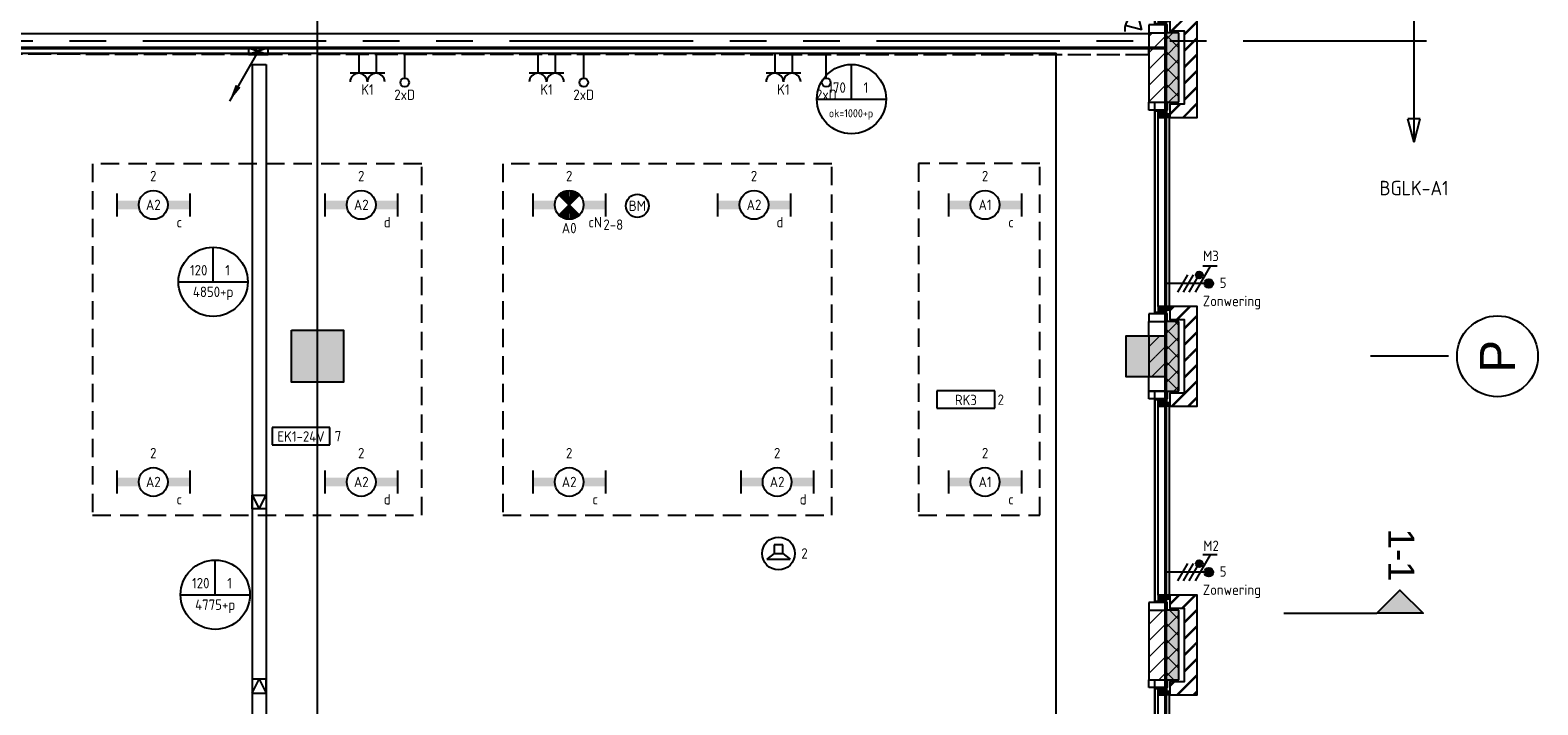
# Model space of a CAD drawing. Header units: millimetres. Extents: x -38031 to 110605, y -22066 to 88711.
# Tile 145 of 150: x 89372 to 102423, y 32882 to 38724. Entities that reach past the tile are written whole.
import ezdxf
from ezdxf.enums import TextEntityAlignment as Align

# ---------------------------------------------------------------- set-up
doc = ezdxf.new("R2010")
doc.units = ezdxf.units.MM
doc.header["$LTSCALE"] = 50
doc.set_wipeout_variables(frame=1)
for name, pattern in [('E_GOOT3', [5, 4, -1]), ('HIDDEN', [9.525, 6.35, -3.175]), ('HIDDEN2', [4.7625, 3.175, -1.5875]), ('PHANTOM', [63.5, 31.75, -6.35, 6.35, -6.35, 6.35, -6.35]), ('STYLE_06', [1.04164, 0.625, -0.20828, 0.06943, -0.13893])]:
    doc.linetypes.add(name, pattern=pattern)
for name, color, linetype in [('AB$1A---_ATTRIB050', 8, 'Continuous'), ('AL$1A---_ALGEMEEN', 8, 'Continuous'), ('AM$1A---_ARCERING', 8, 'Continuous'), ('Bouwkundig', 8, 'Continuous'), ('brandscheiding', 5, 'HIDDEN'), ('EB6511--_ATTRIB', 2, 'Continuous'), ('EL6131--_KG', 3, 'Continuous'), ('EL6131--_KG_ARC', 1, 'Continuous'), ('EL6131--_WG', 3, 'Continuous'), ('EL6212--_S', 4, 'Continuous'), ('EL6222--', 3, 'Continuous'), ('EL6311--', 3, 'Continuous'), ('EL6311--nv', 3, 'Continuous'), ('EL6322--', 3, 'Continuous'), ('EL6421--', 3, 'Continuous'), ('EL6441--', 3, 'Continuous'), ('EL6511--', 3, 'Continuous'), ('EL6521--', 3, 'Continuous'), ('EM6131--', 1, 'Continuous'), ('Kastenscheiding', 4, 'PHANTOM'), ('LICHT_TEXT018', 1, 'Continuous'), ('stramien', 1, 'Continuous'), ('Zonwering_FRZ', 7, 'Continuous')]:
    doc.layers.add(name, color=color, linetype=linetype)
doc.styles.add('Arial', font='ARIAL.TTF')
doc.styles.add('BURO-018', font='iso.shx', dxfattribs={"height": 90})
doc.styles.add('BURO-025', font='ISO.shx', dxfattribs={"height": 125})
doc.styles.add('buro-035', font='ISO.shx', dxfattribs={"height": 175})
doc.styles.add('NORATT', font='isocp.shx')
doc.styles.get("Standard").update_dxf_attribs({"font": 'iso.shx'})
pattern_1 = [(45, (0, 0), (70.7107, -70.7107), []), (45, (7.07, -7.07), (70.7107, -70.7107), [])]
pattern_2 = [(135, (0, 0), (70.7107, 70.7107), []), (45, (299.34, -299.34), (70.7107, -70.7107), [])]
pattern_3 = [(45, (0, 0), (70.7107, -70.7107), [])]

# ---------------------------------------------------------------- blocks, each defined once
blk = doc.blocks.new('E00060')
at = {"color": 0, "linetype": 'Continuous'}
for q in [(-1.5, 3.6), (1.5, 3.6)]:
    blk.add_line((0, 1), q, dxfattribs=at)
blk.add_arc((0, 1), 3, 40.5288, 139.4712, dxfattribs=at)
for points in [[(-1.76, 6.21), (-1.08, 6.39), (-0.91, 4.38)], [(-0.35, 6.49), (0.35, 6.49), (0, 4.5)], [(1.08, 6.39), (1.76, 6.21), (0.91, 4.38)]]:
    blk.add_solid(points, dxfattribs=at)
at = {"color": 0, "linetype": 'Continuous', "style": 'BURO-018'}
for tag, p in [('E_TEXT1', (0, 9)), ('E_TEXT2', (5, 4))]:
    blk.add_attdef(tag, text='', height=1.8, dxfattribs=at).set_placement(p, align=Align.MIDDLE)
at = {"color": 0, "linetype": 'Continuous', "style": 'BURO-018', "flags": 1}
blk.add_attdef('E_MATCODE', text='', height=1.8, dxfattribs=at).set_placement((0, 0), align=Align.MIDDLE)
blk = doc.blocks.new('E00126')
at = {"color": 0, "linetype": 'Continuous'}
for p, q in [((-3, 4.5), (3, 4.5)), ((-1.5, 1), (-1.5, 4.5)), ((1.5, 1), (1.5, 4.5))]:
    blk.add_line(p, q, dxfattribs=at)
for centre in [(-1.5, 6), (1.5, 6)]:
    blk.add_arc(centre, 1.5, 180, 0, dxfattribs=at)
at = {"color": 0, "linetype": 'Continuous', "style": 'BURO-018'}
for tag, p in [('E_GKAST', (0, 11.5)), ('E_GROEP', (0, 8.5)), ('E_SGROEP', (4.5, 8.5))]:
    blk.add_attdef(tag, text='', height=1.8, dxfattribs=at).set_placement(p, align=Align.MIDDLE)
at = {"color": 0, "linetype": 'Continuous', "style": 'BURO-018', "flags": 1}
for tag, p in [('E_VERMCODE', (13, 8.5)), ('E_MATCODE', (0, 0))]:
    blk.add_attdef(tag, text='', height=1.8, dxfattribs=at).set_placement(p, align=Align.MIDDLE)
blk = doc.blocks.new('1115B6630')
at = {"color": 0}
for p, q in [((-6.3, 2), (-6.3, -2)), ((6.3, 2), (6.3, -2))]:
    blk.add_line(p, q, dxfattribs=at)
at = {"color": 0, "linetype": 'Continuous'}
blk.add_circle((0, 0), 2.5, dxfattribs=at)
at = {"color": 0}
for points in [[(-2.5, 0.75), (-6.3, 0.75), (-2.5, -0.75), (-6.3, -0.75)], [(2.5, 0.75), (6.3, 0.75), (2.5, -0.75), (6.3, -0.75)]]:
    blk.add_solid(points, dxfattribs=at)
at = {"color": 0, "linetype": 'Continuous', "style": 'BURO-018'}
for tag, p in [('E_GKAST', (0, 8)), ('E_GROEP', (0, 5)), ('E_SGROEP', (4.5, 5)), ('E_ARMCODE', (0, 0)), ('E_SLET', (4.5, -3))]:
    blk.add_attdef(tag, text='', height=1.8, dxfattribs=at).set_placement(p, align=Align.MIDDLE)
blk = doc.blocks.new('E00018')
at = {"color": 0, "linetype": 'Continuous'}
for p, q in [((-1.77, -1.77), (1.77, 1.77)), ((1.77, -1.77), (-1.77, 1.77))]:
    blk.add_line(p, q, dxfattribs=at)
at = {"color": 0, "linetype": 'Continuous', "const_width": 2.5}
for points in [[(-0.88, 0.88, -0.198912), (0, 1.25, -0.198912), (0.88, 0.88, -1)], [(-0.88, -0.88, 0.198912), (0, -1.25, 0.198912), (0.88, -0.88, 1)]]:
    blk.add_lwpolyline(points, format="xyb", dxfattribs=at)
blk = doc.blocks.new('1115B6630-NO1')
at = {"color": 0}
for p, q in [((-6.3, 2), (-6.3, -2)), ((6.3, 2), (6.3, -2))]:
    blk.add_line(p, q, dxfattribs=at)
at = {"color": 0, "linetype": 'Continuous'}
blk.add_circle((0, 0), 2.5, dxfattribs=at)
at = {"color": 0}
for points in [[(-2.5, 0.75), (-6.3, 0.75), (-2.5, -0.75), (-6.3, -0.75)], [(2.5, 0.75), (6.3, 0.75), (2.5, -0.75), (6.3, -0.75)]]:
    blk.add_solid(points, dxfattribs=at)
at = {"color": 0, "zscale": 50}
blk.add_blockref('E00018', (0, 0), dxfattribs=at)
at = {"color": 0, "linetype": 'Continuous', "style": 'BURO-018'}
for tag, p in [('E_GKAST', (0, 8)), ('E_GROEP', (0, 5)), ('E_SGROEP', (4.5, 5)), ('E_ARMCODE', (0, 0)), ('E_SLET', (4.5, -3))]:
    blk.add_attdef(tag, text='', height=1.8, dxfattribs=at).set_placement(p, align=Align.MIDDLE)
blk = doc.blocks.new('E00139')
at = {"color": 0, "linetype": 'Continuous'}
blk.add_line((0, 5.25), (0, 1), dxfattribs=at)
blk.add_circle((0, 6), 0.75, dxfattribs=at)
at = {"color": 7, "style": 'BURO-018'}
for tag, p in [('E_COMMENT1', (0, 12)), ('E_DCOM1', (0, 9))]:
    blk.add_attdef(tag, text='', height=1.8, dxfattribs=at).set_placement(p, align=Align.MIDDLE)
at = {"color": 0, "style": 'BURO-018'}
blk.add_attdef('E_TEXT1', text='', height=1.8, dxfattribs=at).set_placement((2.5, 6), align=Align.MIDDLE)
at = {"color": 0, "linetype": 'Continuous', "style": 'BURO-018', "flags": 1}
blk.add_attdef('E_MATCODE', text='', height=1.8, dxfattribs=at).set_placement((0, 0), align=Align.MIDDLE)
blk = doc.blocks.new('E00160')
at = {"color": 0, "linetype": 'Continuous'}
for p, q in [((-17.5, 0), (-13.5, 1.07)), ((-17.5, 0), (17.5, 0)), ((-17.5, 0), (-13.5, -1.07)), ((-13.5, -1.07), (-13.5, 1.07)), ((17.5, 0), (13.5, 1.07)), ((13.5, -1.07), (13.5, 1.07)), ((17.5, 0), (13.5, -1.07))]:
    blk.add_line(p, q, dxfattribs=at)
at = {"color": 0, "linetype": 'Continuous', "style": 'buro-035'}
for tag, p in [('E_TEXT2', (-22.5, 0)), ('E_TEXT1', (22.5, 0))]:
    blk.add_attdef(tag, text='', height=3.5, dxfattribs=at).set_placement(p, align=Align.MIDDLE)
blk = doc.blocks.new('E00497')
at = {"color": 0}
for p, q in [((0, 0.75), (-1.5, 0.75)), ((0, 0.75), (1, 2)), ((0, -0.75), (0, 0.75)), ((1, -2), (1, 2)), ((-1.5, -0.75), (0, -0.75)), ((0, -0.75), (1, -2))]:
    blk.add_line(p, q, dxfattribs=at)
blk.add_line((-1.5, 0.75), (-1.5, -0.75))
blk.add_circle((0, 0), 2.84, dxfattribs=at)
at = {"color": 0, "linetype": 'Continuous', "style": 'BURO-018'}
blk.add_attdef('E_TEXT1', text='', height=1.8, dxfattribs=at).set_placement((0, 4.5), align=Align.MIDDLE)
at = {"color": 0, "linetype": 'Continuous', "style": 'BURO-018', "flags": 1}
blk.add_attdef('E_MATCODE', text='', height=1.8, dxfattribs=at).set_placement((0, 0), align=Align.MIDDLE)
blk = doc.blocks.new('E00103')
at = {"color": 0, "linetype": 'Continuous'}
for p, q in [((0, 6), (0, 12)), ((-6, 6), (6, 6))]:
    blk.add_line(p, q, dxfattribs=at)
blk.add_circle((0, 6), 6, dxfattribs=at)
at = {"color": 0, "linetype": 'Continuous', "style": 'BURO-018'}
for tag, p in [('E_TEXT1', (-2.5, 8)), ('E_TEXT3', (2.5, 8)), ('E_TEXT6', (0, 4))]:
    blk.add_attdef(tag, text='', height=1.8, dxfattribs=at).set_placement(p, align=Align.MIDDLE)
blk = doc.blocks.new('zijdetail kozijn 2kops')
at = {"color": 0}
blk.add_wipeout([(-63, 420), (-130, 420), (-130, 262), (-63, 262)], dxfattribs=at).dxf.layer = 'AL$1A---_ALGEMEEN'
at = {"layer": 'AM$1A---_ARCERING', "linetype": 'Continuous', "lineweight": 0}
blk.add_hatch(color=256, dxfattribs=at).paths.add_polyline_path([(-54, 338), (-54, 366), (-56, 366), (-56, 266), (-31, 266), (-31, 243), (0, 243), (0, 338), (-22, 338)])
at = {"layer": 'AL$1A---_ALGEMEEN', "color": 0}
for points in [[(-63, 420), (-130, 420), (-130, 262), (-63, 262)], [(-54, 338), (-54, 366), (-56, 366), (-56, 266), (-31, 266), (-31, 243), (0, 243), (0, 338), (-22, 338)]]:
    blk.add_lwpolyline(points, close=True, dxfattribs=at)
blk = doc.blocks.new('31x_alu-bg-mk105a-p')
at = {"layer": 'AL$1A---_ALGEMEEN', "color": 0}
blk.add_line((-160, 1767), (-160, 2068), dxfattribs=at)
at = {"color": 0}
blk.add_wipeout([(-276, 1637), (-276, 0), (-338, 0), (-338, 1637)], dxfattribs=at).dxf.layer = 'AL$1A---_ALGEMEEN'
at = {"layer": 'AL$1A---_ALGEMEEN', "color": 0}
blk.add_lwpolyline([(-276, 1637), (-276, 0), (-338, 0), (-338, 1637)], close=True, dxfattribs=at)
at = {"layer": 'AL$1A---_ALGEMEEN', "color": 0, "xscale": -1, "rotation": 90}
blk.add_blockref('zijdetail kozijn 2kops', (0, 1637), dxfattribs=at)
at = {"color": 0}
blk.add_wipeout([(-238, 0), (-238, -113), (-113, -113), (-113, -432), (0, -432), (0, 0)], dxfattribs=at).dxf.layer = 'AL$1A---_ALGEMEEN'
at = {"layer": 'AM$1A---_ARCERING', "linetype": 'Continuous', "lineweight": 0}
for points in [[(-160, 1767), (-160, 2068), (-270, 2068), (-270, 1767)], [(-160, -130), (-270, -130), (-270, -432), (-160, -432)]]:
    blk.add_hatch(color=256, dxfattribs=at).paths.add_polyline_path(points)
at = {"layer": 'AM$1A---_ARCERING', "linetype": 'Continuous', "lineweight": 5}
h = blk.add_hatch(dxfattribs=at)
h.set_pattern_fill('ISOLATIE', color=256, style=0, pattern_type=2)
h.set_pattern_definition(pattern_2)
h.paths.add_polyline_path([(-160, 1767), (-160, 2068), (-270, 2068), (-270, 1767)])
h = blk.add_hatch(dxfattribs=at)
h.set_pattern_fill('BAKSTEEN', color=256, style=0, pattern_type=2)
h.set_pattern_definition(pattern_1)
h.paths.add_polyline_path([(-238, 0), (-238, -113), (-113, -113), (-113, -432), (0, -432), (0, 0)])
h = blk.add_hatch(dxfattribs=at)
h.set_pattern_fill('ISOLATIE', color=256, style=0, pattern_type=2)
h.set_pattern_definition(pattern_2)
h.paths.add_polyline_path([(-160, -130), (-270, -130), (-270, -432), (-160, -432)])
at = {"layer": 'AL$1A---_ALGEMEEN', "color": 0}
for p, q in [((-370, 1812), (-370, -175)), ((-160, -432), (-160, -130))]:
    blk.add_line(p, q, dxfattribs=at)
for points in [[(-369, 1814), (-369, 1814), (-270, 1814), (-270, 2080)], [(-369, -177), (-369, -177), (-270, -177), (-270, -444)]]:
    blk.add_lwpolyline(points, dxfattribs=at)
at = {"layer": 'AL$1A---_ALGEMEEN', "color": 0, "flags": 128}
for points in [[(-270, 2068), (-270, 1767), (-160, 1767)], [(-238, 0), (-238, -113), (-113, -113), (-113, -432)], [(0, -432), (0, 0), (-238, 0)], [(-160, -130), (-270, -130), (-270, -432)]]:
    blk.add_lwpolyline(points, dxfattribs=at)
at = {"color": 0}
for points in [[(-238, 1637), (0, 1637), (0, 2068), (-113, 2068), (-113, 1750), (-238, 1750)], [(-420, -130), (-420, -432), (-270, -432), (-270, -130)]]:
    blk.add_wipeout(points, dxfattribs=at).dxf.layer = 'AL$1A---_ALGEMEEN'
at = {"layer": 'AM$1A---_ARCERING', "linetype": 'Continuous', "lineweight": 5}
h = blk.add_hatch(dxfattribs=at)
h.set_pattern_fill('BAKSTEEN', color=256, style=0, pattern_type=2)
h.set_pattern_definition(pattern_1)
h.paths.add_polyline_path([(-238, 1637), (0, 1637), (0, 2068), (-113, 2068), (-113, 1750), (-238, 1750)])
h = blk.add_hatch(dxfattribs=at)
h.set_pattern_fill('KALKZANDSTEEN', color=256, style=0, pattern_type=2)
h.set_pattern_definition(pattern_3)
h.paths.add_polyline_path([(-420, -130), (-420, -432), (-270, -432), (-270, -130)])
at = {"layer": 'AL$1A---_ALGEMEEN', "color": 0}
blk.add_line((-420, -130), (-420, -432), dxfattribs=at)
at = {"layer": 'AL$1A---_ALGEMEEN', "color": 0, "flags": 128}
for points in [[(-238, 1637), (0, 1637), (0, 2068)], [(-113, 2068), (-113, 1750), (-238, 1750), (-238, 1637)], [(-270, -432), (-270, -130), (-420, -130)]]:
    blk.add_lwpolyline(points, dxfattribs=at)
at = {"layer": 'AL$1A---_ALGEMEEN', "color": 0, "rotation": 90}
blk.add_blockref('zijdetail kozijn 2kops', (0, 0), dxfattribs=at)
at = {"color": 0}
blk.add_wipeout([(-420, 2068), (-420, 1767), (-270, 1767), (-270, 2068)], dxfattribs=at).dxf.layer = 'AL$1A---_ALGEMEEN'
at = {"layer": 'AM$1A---_ARCERING', "linetype": 'Continuous', "lineweight": 5}
h = blk.add_hatch(dxfattribs=at)
h.set_pattern_fill('KALKZANDSTEEN', color=256, style=0, pattern_type=2)
h.set_pattern_definition(pattern_3)
edge = h.paths.add_edge_path()
edge.add_line((-420, 2068), (-420, 1767))
edge.add_line((-420, 1767), (-270, 1767))
edge.add_line((-270, 1767), (-270, 2068))
at = {"layer": 'AL$1A---_ALGEMEEN', "color": 0}
for p, q in [((-366, -54), (-366, 1691)), ((-243, 1637), (-243, 0))]:
    blk.add_line(p, q, dxfattribs=at)
blk.add_lwpolyline([(-420, 2068), (-420, 1767), (-270, 1767), (-270, 2068)], dxfattribs=at)
blk = doc.blocks.new('kolom 450')
at = {"layer": 'AM$1A---_ARCERING', "linetype": 'Continuous', "lineweight": 0}
blk.add_hatch(color=256, dxfattribs=at).paths.add_polyline_path([(-225, 225), (225, 225), (225, -225), (-225, -225)])
at = {"layer": 'AL$1A---_ALGEMEEN', "color": 0}
blk.add_lwpolyline([(-225, 225), (225, 225), (225, -225), (-225, -225)], close=True, dxfattribs=at)
blk = doc.blocks.new('drsnd pijl')
at = {"layer": 'AM$1A---_ARCERING', "linetype": 'Continuous', "lineweight": 0}
blk.add_hatch(color=256, dxfattribs=at).paths.add_polyline_path([(1005, 442), (200, 442), (0, 242), (-200, 442), (200, 442)])
at = {"layer": 'AL$1A---_ALGEMEEN', "color": 0}
blk.add_lwpolyline([(1005, 442), (200, 442), (0, 242), (-200, 442), (200, 442)], dxfattribs=at)
at = {"layer": 'AL$1A---_ALGEMEEN', "color": 0, "style": 'Arial'}
blk.add_attdef('peil', text='', height=227, rotation=90, dxfattribs=at).set_placement((170, -290), align=Align.BOTTOM_LEFT)
at = {"layer": 'AL$1A---_ALGEMEEN', "color": 0, "flags": 1}
blk.add_attdef('onderdeel', (-200, -700), '', height=227, dxfattribs=at)
blk = doc.blocks.new('200254 W 210e 19-03-2008')
at = {"layer": 'stramien', "linetype": 'Continuous'}
blk.add_line((21067.76, 3733.95), (21054.26, 3733.95), dxfattribs=at)
blk.add_circle((21076.22, 3733.95), 7, dxfattribs=at)
at = {"layer": 'AL$1A---_ALGEMEEN', "xscale": 0.02, "yscale": 0.02, "zscale": 0.02}
for name, p in [('kolom 450', (20871.95, 3733.95)), ('31x_alu-bg-mk105a-p', (21024.25, 3692.58))]:
    blk.add_blockref(name, p, dxfattribs=at)
at = {"layer": 'AL$1A---_ALGEMEEN'}
ref = blk.add_blockref('drsnd pijl', (21059.34, 3698.31), dxfattribs=dict(at, xscale=0.02, yscale=0.02, zscale=0.02, rotation=180))
ref.add_attrib('peil', '1-1', dxfattribs={"layer": 'AB$1A---_ATTRIB050', "height": 4.546, "rotation": 270, "style": 'Arial'}).set_placement((21055.94, 3704.11), align=Align.BOTTOM_LEFT)
at = {"layer": 'stramien', "insert": (21076.22, 3733.95), "char_height": 6.061, "attachment_point": 5, "rotation": 90, "line_spacing_factor": 0.967741, "style": 'Arial'}
blk.add_mtext('{\\C256;\\lP}', dxfattribs=at)
blk.add_wipeout([(20698.43, 3789.85), (21015.85, 3789.85), (21015.85, 3787.35), (20698.43, 3787.35)]).dxf.layer = 'AL$1A---_ALGEMEEN'
at = {"layer": 'AL$1A---_ALGEMEEN'}
for points in [[(20698.43, 3789.85), (21015.85, 3789.85), (21015.85, 3787.35), (20698.43, 3787.35)], [(20709.05, 3655.3), (20710.05, 3655.3), (20710.05, 3651.9), (20698.05, 3651.9), (20698.05, 3599.95), (20999.83, 3599.95), (20999.83, 3786.35), (20611.45, 3786.35), (20611.45, 3587.15), (20680.04, 3587.15), (20680.05, 3651.9), (20629.45, 3651.9), (20629.45, 3655.3)]]:
    blk.add_lwpolyline(points, close=True, dxfattribs=at)
at = {"layer": 'stramien', "linetype": 'STYLE_06', "ltscale": 50}
blk.add_line((20871.95, 2703.35), (20871.95, 4240.03), dxfattribs=at)
at = {"layer": 'AL$1A---_ALGEMEEN', "xscale": 0.02, "yscale": 0.02, "zscale": 0.02}
for p in [(21024.25, 3742.58), (21024.25, 3642.58)]:
    blk.add_blockref('31x_alu-bg-mk105a-p', p, dxfattribs=at)
at = {"layer": 'AM$1A---_ARCERING', "linetype": 'Continuous', "lineweight": 0}
blk.add_hatch(color=256, dxfattribs=at).paths.add_polyline_path([(21018.85, 3730.45), (21018.85, 3737.45), (21011.85, 3737.45), (21011.85, 3730.45)])
at = {"layer": 'AL$1A---_ALGEMEEN'}
blk.add_lwpolyline([(21018.85, 3730.45), (21018.85, 3737.45), (21011.85, 3737.45), (21011.85, 3730.45)], close=True, dxfattribs=at)
at = {"layer": 'stramien', "linetype": 'STYLE_06', "ltscale": 50}
blk.add_line((19004.75, 3733.95), (21069.77, 3733.95), dxfattribs=at)
at = {"layer": 'AL$1A---_ALGEMEEN', "xscale": 0.02, "yscale": 0.02, "zscale": 0.02}
blk.add_blockref('31x_alu-bg-mk105a-p', (21024.25, 3792.58), dxfattribs=at)
for points in [[(21015.85, 3739.98), (21018.85, 3739.98), (21018.85, 3737.45), (21015.85, 3737.45)], [(21015.85, 3730.45), (21018.85, 3730.45), (21018.85, 3727.92), (21015.85, 3727.92)]]:
    blk.add_wipeout(points).dxf.layer = 'AL$1A---_ALGEMEEN'
at = {"layer": 'AL$1A---_ALGEMEEN'}
for points in [[(21015.85, 3739.98), (21018.85, 3739.98), (21018.85, 3737.45), (21015.85, 3737.45)], [(21015.85, 3730.45), (21018.85, 3730.45), (21018.85, 3727.92), (21015.85, 3727.92)]]:
    blk.add_lwpolyline(points, close=True, dxfattribs=at)
at = {"layer": 'stramien', "linetype": 'STYLE_06', "ltscale": 50}
blk.add_line((21018.85, 2703.35), (21018.85, 4240.03), dxfattribs=at)
blk = doc.blocks.new('E-GK-END-78')
at = {"color": 0, "linetype": 'Continuous'}
blk.add_line((0, 60), (0, -60), dxfattribs=at)
blk = doc.blocks.new('E-GK-GTC-783C')
at = {"color": 0, "linetype": 'Continuous'}
for p, q in [((-0.5, 60), (0.5, 60)), ((-0.5, -60), (0.5, -60))]:
    blk.add_line(p, q, dxfattribs=at)
blk = doc.blocks.new('E00113')
at = {"color": 0, "linetype": 'Continuous'}
for p, q in [((-5, 4), (-5, 1)), ((5, 4), (-5, 4)), ((5, 1), (5, 4)), ((-5, 1), (5, 1))]:
    blk.add_line(p, q, dxfattribs=at)
at = {"color": 0, "linetype": 'Continuous', "style": 'BURO-018'}
for tag, p in [('E_TEXT1', (0, 6)), ('E_TEXT2', (0, 2.5))]:
    blk.add_attdef(tag, text='', height=1.8, dxfattribs=at).set_placement(p, align=Align.MIDDLE)
at = {"color": 0, "linetype": 'Continuous', "style": 'BURO-018', "flags": 1}
blk.add_attdef('E_MATCODE', text='', height=1.8, dxfattribs=at).set_placement((0, 0), align=Align.MIDDLE)
blk = doc.blocks.new('E00098')
at = {"color": 0, "linetype": 'Continuous'}
blk.add_line((0, 0), (-5, -8.66), dxfattribs=at)
blk.add_lwpolyline([(-5, -8.66, 0, 1, 0), (-3.5, -6.06, 1, 1, 0)], format="xyseb", dxfattribs=at)
blk = doc.blocks.new('E00123')
at = {"color": 0, "linetype": 'Continuous'}
blk.add_circle((0, 0), 2, dxfattribs=at)
at = {"color": 0, "linetype": 'Continuous', "style": 'BURO-018'}
for tag, p in [('E_TEXT1', (0, 4.5)), ('E_TEXT2', (0, 0))]:
    blk.add_attdef(tag, text='', height=1.8, dxfattribs=at).set_placement(p, align=Align.MIDDLE)
at = {"color": 0, "linetype": 'Continuous', "style": 'BURO-018', "flags": 1}
blk.add_attdef('E_MATCODE', (0, 0), '', height=1.8, dxfattribs=at)
blk = doc.blocks.new('E00080')
at = {"color": 0, "linetype": 'Continuous'}
for p, q in [((-3, 9.98), (-3, 7.48)), ((-3, 8.73), (1.5, 6.13)), ((0, 8.5), (0, 1)), ((1.5, 5.13), (-1.5, 6.87)), ((1.5, 4.13), (-1.5, 5.87)), ((1.5, 3.13), (-1.5, 4.87))]:
    blk.add_line(p, q, dxfattribs=at)
at = {"color": 0, "const_width": 0.75}
blk.add_lwpolyline([(-0.38, 8.5, 1), (0.38, 8.5, 1)], format="xyb", close=True, dxfattribs=at)
at = {"color": 0, "linetype": 'Continuous'}
blk.add_circle((0, 8.5), 0.75, dxfattribs=at)
at = {"color": 0, "linetype": 'Continuous', "style": 'BURO-018'}
for tag, p in [('E_GKAST', (0, 15)), ('E_GROEP', (0, 12)), ('E_SGROEP', (4.5, 12))]:
    blk.add_attdef(tag, text='', height=1.8, dxfattribs=at).set_placement(p, align=Align.MIDDLE)
at = {"color": 0, "linetype": 'Continuous', "style": 'BURO-018', "flags": 1}
for tag, p in [('E_VERMCODE', (13, 12)), ('E_MATCODE', (0, 0))]:
    blk.add_attdef(tag, text='', height=1.8, dxfattribs=at).set_placement(p, align=Align.MIDDLE)
blk = doc.blocks.new('2f + n + Ra')
at = {"layer": 'EL6322--'}
h = blk.add_hatch(color=256, dxfattribs=at)
edge = h.paths.add_edge_path()
edge.add_arc((-75, 293), 30, 0, 360)
blk.add_circle((-75, 293), 30, dxfattribs=at)
at = {"layer": 'EL6322--', "xscale": 50.00000000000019, "yscale": 50, "zscale": 50, "rotation": 359.9997694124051}
blk.add_blockref('E00080', (0, -50), dxfattribs=at)

msp = doc.modelspace()

# ---------------------------------------------------------------- block references
at = {"layer": 'Bouwkundig', "xscale": 50, "yscale": 50, "zscale": 50}
msp.add_blockref('200254 W 210e 19-03-2008', (-951737, -150797), dxfattribs=at)

# ---------------------------------------------------------------- next in the draw order: linework, layer by layer
at = {"layer": 'brandscheiding', "const_width": 30}
for points in [[(78672, 38569), (99201, 38569), (99201, 49507)], [(99201, 38569), (99201, 11157), (58134, 6602)]]:
    msp.add_lwpolyline(points, dxfattribs=at)
at = {"layer": 'EL6131--_KG'}
for p, q in [((91295, 34699), (91355, 34579)), ((91355, 34579), (91415, 34699)), ((91295, 32984), (91355, 33104)), ((91355, 33104), (91415, 32984))]:
    msp.add_line(p, q, dxfattribs=at)
for points in [[(91295, 34699), (91415, 34699), (91415, 34579), (91295, 34579)], [(91295, 32984), (91415, 32984), (91415, 33104), (91295, 33104)]]:
    msp.add_lwpolyline(points, close=True, dxfattribs=at)
at = {"layer": 'EL6131--_WG', "linetype": 'E_GOOT3'}
for p, q in [((87835, 38695), (99055, 38695)), ((99055, 38570), (78739, 38570)), ((99055, 38510), (78739, 38520)), ((99055, 38510), (99055, 38570))]:
    msp.add_line(p, q, dxfattribs=at)
at = {"layer": 'EL6131--_WG', "linetype": 'Continuous'}
for p, q in [((91262, 38570), (91262, 38514)), ((91432, 38570), (91262, 38570)), ((91262, 38570), (91432, 38514)), ((91432, 38570), (91262, 38514)), ((91262, 38514), (91432, 38514)), ((91432, 38514), (91432, 38570))]:
    msp.add_line(p, q, dxfattribs=at)
at = {"layer": 'Kastenscheiding'}
msp.add_line((101460, 38630), (78737, 38630), dxfattribs=at)
at = {"layer": 'LICHT_TEXT018', "linetype": 'HIDDEN2'}
for points in [[(89913, 34524), (92763, 34524), (92763, 37567), (89913, 37567)], [(93463, 34524), (96313, 34524), (96313, 37567), (93463, 37567)], [(97063, 34524), (98113, 34524), (98113, 37570), (97063, 37570)]]:
    msp.add_lwpolyline(points, close=True, dxfattribs=at)

# ---------------------------------------------------------------- next in the draw order: block references
at = {"layer": 'EL6131--_KG', "rotation": 89.99999999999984}
msp.add_blockref('E-GK-END-78', (91355, 38427), dxfattribs=at)
at = {"layer": 'EL6131--_KG', "xscale": 9113.541594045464, "rotation": 269.9999999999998}
msp.add_blockref('E-GK-GTC-783C', (91355, 33870), dxfattribs=at)
at = {"layer": 'EL6131--_KG_ARC', "color": 1, "linetype": 'E_GOOT3'}
ref = msp.add_blockref('E00103', (96482, 37827), dxfattribs=dict(at, xscale=50, yscale=50, zscale=50))
ref.add_attrib('E_TEXT1', '170', dxfattribs={"layer": '0', "color": 1, "linetype": 'Continuous', "height": 90, "style": 'BURO-018'}).set_placement((96357, 38227), align=Align.MIDDLE)
ref.add_attrib('E_TEXT3', '1', dxfattribs={"layer": '0', "color": 1, "linetype": 'Continuous', "height": 90, "style": 'BURO-018'}).set_placement((96607, 38227), align=Align.MIDDLE)
ref.add_attrib('E_TEXT6', 'ok=1000+p', dxfattribs={"layer": '0', "color": 1, "linetype": 'Continuous', "height": 70, "style": 'BURO-018'}).set_placement((96478, 37994), align=Align.MIDDLE)
at = {"layer": 'EL6212--_S'}
ref = msp.add_blockref('E00160', (101352, 38630), dxfattribs=dict(at, xscale=50, yscale=50, zscale=50, rotation=90))
ref.add_attrib('E_TEXT1', 'BGLK-A06', dxfattribs={"layer": '0', "color": 2, "linetype": 'Continuous', "height": 125, "style": 'BURO-025'}).set_placement((101352, 39921), align=Align.MIDDLE)
ref.add_attrib('E_TEXT2', 'BGLK-A1', dxfattribs={"layer": '0', "color": 2, "linetype": 'Continuous', "height": 125, "style": 'BURO-025'}).set_placement((101352, 37357), align=Align.MIDDLE)
at = {"layer": 'EL6222--'}
ref = msp.add_blockref('E00126', (92292, 38576), dxfattribs=dict(at, xscale=50, yscale=50, zscale=50, rotation=180))
ref.add_attrib('E_GROEP', 'K1', dxfattribs={"layer": '0', "color": 1, "linetype": 'Continuous', "height": 90, "style": 'BURO-018'}).set_placement((92292, 38210), align=Align.MIDDLE)
ref = msp.add_blockref('E00126', (93842, 38576), dxfattribs=dict(at, xscale=50, yscale=50, zscale=50, rotation=180))
ref.add_attrib('E_GROEP', 'K1', dxfattribs={"layer": '0', "color": 1, "linetype": 'Continuous', "height": 90, "style": 'BURO-018'}).set_placement((93842, 38210), align=Align.MIDDLE)
ref = msp.add_blockref('E00126', (95892, 38576), dxfattribs=dict(at, xscale=50, yscale=50, zscale=50, rotation=180))
ref.add_attrib('E_GROEP', 'K1', dxfattribs={"layer": '0', "color": 1, "linetype": 'Continuous', "height": 90, "style": 'BURO-018'}).set_placement((95892, 38210), align=Align.MIDDLE)
at = {"layer": 'EL6311--'}
ref = msp.add_blockref('1115B6630', (90438, 37211), dxfattribs=dict(at, xscale=50, yscale=50, zscale=50))
ref.add_attrib('E_ARMCODE', 'A2', dxfattribs={"layer": '0', "color": 1, "linetype": 'Continuous', "height": 90, "style": 'BURO-018'}).set_placement((90438, 37211), align=Align.MIDDLE)
ref.add_attrib('E_SLET', 'c', dxfattribs={"layer": '0', "color": 1, "linetype": 'Continuous', "height": 90, "style": 'BURO-018'}).set_placement((90663, 37061), align=Align.MIDDLE)
ref.add_attrib('E_GROEP', '2', dxfattribs={"layer": '0', "color": 1, "linetype": 'Continuous', "height": 90, "style": 'BURO-018'}).set_placement((90438, 37461), align=Align.MIDDLE)
ref = msp.add_blockref('1115B6630', (92238, 37211), dxfattribs=dict(at, xscale=50, yscale=50, zscale=50))
ref.add_attrib('E_ARMCODE', 'A2', dxfattribs={"layer": '0', "color": 1, "linetype": 'Continuous', "height": 90, "style": 'BURO-018'}).set_placement((92238, 37211), align=Align.MIDDLE)
ref.add_attrib('E_SLET', 'd', dxfattribs={"layer": '0', "color": 1, "linetype": 'Continuous', "height": 90, "style": 'BURO-018'}).set_placement((92463, 37061), align=Align.MIDDLE)
ref.add_attrib('E_GROEP', '2', dxfattribs={"layer": '0', "color": 1, "linetype": 'Continuous', "height": 90, "style": 'BURO-018'}).set_placement((92238, 37461), align=Align.MIDDLE)
ref = msp.add_blockref('1115B6630', (95638, 37211), dxfattribs=dict(at, xscale=50, yscale=50, zscale=50))
ref.add_attrib('E_ARMCODE', 'A2', dxfattribs={"layer": '0', "color": 1, "linetype": 'Continuous', "height": 90, "style": 'BURO-018'}).set_placement((95638, 37211), align=Align.MIDDLE)
ref.add_attrib('E_SLET', 'd', dxfattribs={"layer": '0', "color": 1, "linetype": 'Continuous', "height": 90, "style": 'BURO-018'}).set_placement((95863, 37061), align=Align.MIDDLE)
ref.add_attrib('E_GROEP', '2', dxfattribs={"layer": '0', "color": 1, "linetype": 'Continuous', "height": 90, "style": 'BURO-018'}).set_placement((95638, 37461), align=Align.MIDDLE)
ref = msp.add_blockref('1115B6630', (97638, 37211), dxfattribs=dict(at, xscale=50, yscale=50, zscale=50))
ref.add_attrib('E_ARMCODE', 'A1', dxfattribs={"layer": '0', "color": 1, "linetype": 'Continuous', "height": 90, "style": 'BURO-018'}).set_placement((97638, 37211), align=Align.MIDDLE)
ref.add_attrib('E_SLET', 'c', dxfattribs={"layer": '0', "color": 1, "linetype": 'Continuous', "height": 90, "style": 'BURO-018'}).set_placement((97863, 37061), align=Align.MIDDLE)
ref.add_attrib('E_GROEP', '2', dxfattribs={"layer": '0', "color": 1, "linetype": 'Continuous', "height": 90, "style": 'BURO-018'}).set_placement((97638, 37461), align=Align.MIDDLE)
at = {"layer": 'EL6311--', "rotation": 270}
for p in [(99199, 36530), (99199, 34030)]:
    msp.add_blockref('2f + n + Ra', p, dxfattribs=at)
at = {"layer": 'EL6311--'}
ref = msp.add_blockref('1115B6630', (90438, 34812), dxfattribs=dict(at, xscale=50, yscale=50, zscale=50))
ref.add_attrib('E_ARMCODE', 'A2', dxfattribs={"layer": '0', "color": 1, "linetype": 'Continuous', "height": 90, "style": 'BURO-018'}).set_placement((90438, 34812), align=Align.MIDDLE)
ref.add_attrib('E_SLET', 'c', dxfattribs={"layer": '0', "color": 1, "linetype": 'Continuous', "height": 90, "style": 'BURO-018'}).set_placement((90663, 34662), align=Align.MIDDLE)
ref.add_attrib('E_GROEP', '2', dxfattribs={"layer": '0', "color": 1, "linetype": 'Continuous', "height": 90, "style": 'BURO-018'}).set_placement((90438, 35062), align=Align.MIDDLE)
ref = msp.add_blockref('1115B6630', (92238, 34812), dxfattribs=dict(at, xscale=50, yscale=50, zscale=50))
ref.add_attrib('E_ARMCODE', 'A2', dxfattribs={"layer": '0', "color": 1, "linetype": 'Continuous', "height": 90, "style": 'BURO-018'}).set_placement((92238, 34812), align=Align.MIDDLE)
ref.add_attrib('E_SLET', 'd', dxfattribs={"layer": '0', "color": 1, "linetype": 'Continuous', "height": 90, "style": 'BURO-018'}).set_placement((92463, 34662), align=Align.MIDDLE)
ref.add_attrib('E_GROEP', '2', dxfattribs={"layer": '0', "color": 1, "linetype": 'Continuous', "height": 90, "style": 'BURO-018'}).set_placement((92238, 35062), align=Align.MIDDLE)
ref = msp.add_blockref('1115B6630', (94038, 34812), dxfattribs=dict(at, xscale=50, yscale=50, zscale=50))
ref.add_attrib('E_ARMCODE', 'A2', dxfattribs={"layer": '0', "color": 1, "linetype": 'Continuous', "height": 90, "style": 'BURO-018'}).set_placement((94038, 34812), align=Align.MIDDLE)
ref.add_attrib('E_SLET', 'c', dxfattribs={"layer": '0', "color": 1, "linetype": 'Continuous', "height": 90, "style": 'BURO-018'}).set_placement((94263, 34662), align=Align.MIDDLE)
ref.add_attrib('E_GROEP', '2', dxfattribs={"layer": '0', "color": 1, "linetype": 'Continuous', "height": 90, "style": 'BURO-018'}).set_placement((94038, 35062), align=Align.MIDDLE)
ref = msp.add_blockref('1115B6630', (95838, 34812), dxfattribs=dict(at, xscale=50, yscale=50, zscale=50))
ref.add_attrib('E_ARMCODE', 'A2', dxfattribs={"layer": '0', "color": 1, "linetype": 'Continuous', "height": 90, "style": 'BURO-018'}).set_placement((95838, 34812), align=Align.MIDDLE)
ref.add_attrib('E_SLET', 'd', dxfattribs={"layer": '0', "color": 1, "linetype": 'Continuous', "height": 90, "style": 'BURO-018'}).set_placement((96063, 34662), align=Align.MIDDLE)
ref.add_attrib('E_GROEP', '2', dxfattribs={"layer": '0', "color": 1, "linetype": 'Continuous', "height": 90, "style": 'BURO-018'}).set_placement((95838, 35062), align=Align.MIDDLE)
ref = msp.add_blockref('1115B6630', (97638, 34812), dxfattribs=dict(at, xscale=50, yscale=50, zscale=50))
ref.add_attrib('E_ARMCODE', 'A1', dxfattribs={"layer": '0', "color": 1, "linetype": 'Continuous', "height": 90, "style": 'BURO-018'}).set_placement((97638, 34812), align=Align.MIDDLE)
ref.add_attrib('E_SLET', 'c', dxfattribs={"layer": '0', "color": 1, "linetype": 'Continuous', "height": 90, "style": 'BURO-018'}).set_placement((97863, 34662), align=Align.MIDDLE)
ref.add_attrib('E_GROEP', '2', dxfattribs={"layer": '0', "color": 1, "linetype": 'Continuous', "height": 90, "style": 'BURO-018'}).set_placement((97638, 35062), align=Align.MIDDLE)
at = {"layer": 'EL6311--nv', "color": 0}
ref = msp.add_blockref('1115B6630-NO1', (94038, 37211), dxfattribs=dict(at, xscale=50, yscale=50, zscale=50))
ref.add_attrib('E_ARMCODE', 'A0', dxfattribs={"layer": '0', "color": 1, "linetype": 'Continuous', "height": 90, "style": 'BURO-018'}).set_placement((94038, 37010), align=Align.MIDDLE)
ref.add_attrib('E_SLET', 'cN', dxfattribs={"layer": '0', "color": 1, "linetype": 'Continuous', "height": 90, "style": 'BURO-018'}).set_placement((94263, 37061), align=Align.MIDDLE)
ref.add_attrib('E_GROEP', '2', dxfattribs={"layer": '0', "color": 1, "linetype": 'Continuous', "height": 90, "style": 'BURO-018'}).set_placement((94038, 37461), align=Align.MIDDLE)
at = {"layer": 'EL6421--', "linetype": 'HIDDEN2'}
ref = msp.add_blockref('E00497', (95850, 34193), dxfattribs=dict(at, xscale=50, yscale=50, zscale=50, rotation=270))
ref.add_attrib('E_TEXT1', '2', dxfattribs={"layer": '0', "color": 1, "linetype": 'Continuous', "height": 90, "style": 'BURO-018'}).set_placement((96075, 34193), align=Align.MIDDLE)
at = {"layer": 'EL6441--'}
ref = msp.add_blockref('E00139', (92614, 38571), dxfattribs=dict(at, xscale=50, yscale=50, zscale=50, rotation=180))
ref.add_attrib('E_TEXT1', '2xD', dxfattribs={"layer": '0', "color": 1, "height": 90, "style": 'BURO-018'}).set_placement((92614, 38165), align=Align.MIDDLE)
ref = msp.add_blockref('E00139', (94164, 38571), dxfattribs=dict(at, xscale=50, yscale=50, zscale=50, rotation=180))
ref.add_attrib('E_TEXT1', '2xD', dxfattribs={"layer": '0', "color": 1, "height": 90, "style": 'BURO-018'}).set_placement((94164, 38165), align=Align.MIDDLE)
ref = msp.add_blockref('E00139', (96264, 38571), dxfattribs=dict(at, xscale=50, yscale=50, zscale=50, rotation=180))
ref.add_attrib('E_TEXT1', '2xD', dxfattribs={"layer": '0', "color": 1, "height": 90, "style": 'BURO-018'}).set_placement((96264, 38165), align=Align.MIDDLE)
at = {"layer": 'EL6511--'}
ref = msp.add_blockref('E00123', (94628, 37203), dxfattribs=dict(at, xscale=50, yscale=50, zscale=50))
ref.add_attrib('E_TEXT2', 'BM', dxfattribs={"layer": 'EB6511--_ATTRIB', "color": 1, "linetype": 'Continuous', "height": 90, "style": 'NORATT'}).set_placement((94628, 37203), align=Align.MIDDLE)
ref.add_attrib('E_TEXT1', '2-8', dxfattribs={"layer": 'EB6511--_ATTRIB', "color": 1, "linetype": 'Continuous', "height": 90, "style": 'NORATT'}).set_placement((94420, 37040), align=Align.MIDDLE)
at = {"layer": 'EL6521--', "xscale": 50.0000000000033, "yscale": 50, "zscale": 50, "rotation": 45}
msp.add_blockref('E00060', (99032, 38690), dxfattribs=at)
at = {"layer": 'EM6131--', "xscale": 50, "yscale": 50, "zscale": 50}
msp.add_blockref('E00098', (91347, 38542), dxfattribs=at)
at = {"layer": 'EM6131--'}
ref = msp.add_blockref('E00103', (90956, 36245), dxfattribs=dict(at, xscale=50, yscale=50, zscale=50))
ref.add_attrib('E_TEXT1', '120', dxfattribs={"layer": '0', "color": 1, "linetype": 'Continuous', "height": 90, "style": 'BURO-018'}).set_placement((90831, 36645), align=Align.MIDDLE)
ref.add_attrib('E_TEXT3', '1', dxfattribs={"layer": '0', "color": 1, "linetype": 'Continuous', "height": 90, "style": 'BURO-018'}).set_placement((91081, 36645), align=Align.MIDDLE)
ref.add_attrib('E_TEXT6', '4850+p', dxfattribs={"layer": '0', "color": 1, "linetype": 'Continuous', "height": 90, "style": 'BURO-018'}).set_placement((90956, 36445), align=Align.MIDDLE)
ref = msp.add_blockref('E00103', (90974, 33536), dxfattribs=dict(at, xscale=50, yscale=50, zscale=50))
ref.add_attrib('E_TEXT1', '120', dxfattribs={"layer": '0', "color": 1, "linetype": 'Continuous', "height": 90, "style": 'BURO-018'}).set_placement((90849, 33936), align=Align.MIDDLE)
ref.add_attrib('E_TEXT3', '1', dxfattribs={"layer": '0', "color": 1, "linetype": 'Continuous', "height": 90, "style": 'BURO-018'}).set_placement((91099, 33936), align=Align.MIDDLE)
ref.add_attrib('E_TEXT6', '4775+p', dxfattribs={"layer": '0', "color": 1, "linetype": 'Continuous', "height": 90, "style": 'BURO-018'}).set_placement((90974, 33736), align=Align.MIDDLE)
at = {"layer": 'Zonwering_FRZ'}
ref = msp.add_blockref('E00113', (97472, 35400), dxfattribs=dict(at, xscale=50, yscale=50, zscale=50))
ref.add_attrib('E_TEXT1', 'RK3', dxfattribs={"layer": '0', "color": 1, "linetype": 'Continuous', "height": 90, "style": 'BURO-018'}).set_placement((97472, 35522), align=Align.MIDDLE)
ref.add_attrib('E_TEXT2', '2', dxfattribs={"layer": '0', "color": 1, "linetype": 'Continuous', "height": 90, "style": 'BURO-018'}).set_placement((97774, 35525), align=Align.MIDDLE)
ref = msp.add_blockref('E00113', (91717, 35084), dxfattribs=dict(at, xscale=50, yscale=50, zscale=50))
ref.add_attrib('E_TEXT1', 'EK1-24V', dxfattribs={"layer": '0', "color": 1, "linetype": 'Continuous', "height": 90, "style": 'BURO-018'}).set_placement((91717, 35206), align=Align.MIDDLE)
ref.add_attrib('E_TEXT2', '7', dxfattribs={"layer": '0', "color": 1, "linetype": 'Continuous', "height": 90, "style": 'BURO-018'}).set_placement((92037, 35209), align=Align.MIDDLE)

# ---------------------------------------------------------------- next in the draw order: texts
at = {"layer": 'EL6222--', "color": 1, "style": 'BURO-018'}
for s, p in [('M3', (99526, 36724)), ('5', (99669, 36492)), ('Zonwering', (99523, 36334)), ('M2', (99528, 34214)), ('5', (99669, 33992)), ('Zonwering', (99523, 33834))]:
    msp.add_text(s, height=90, dxfattribs=at).set_placement(p)

doc.saveas('drawing.dxf')
